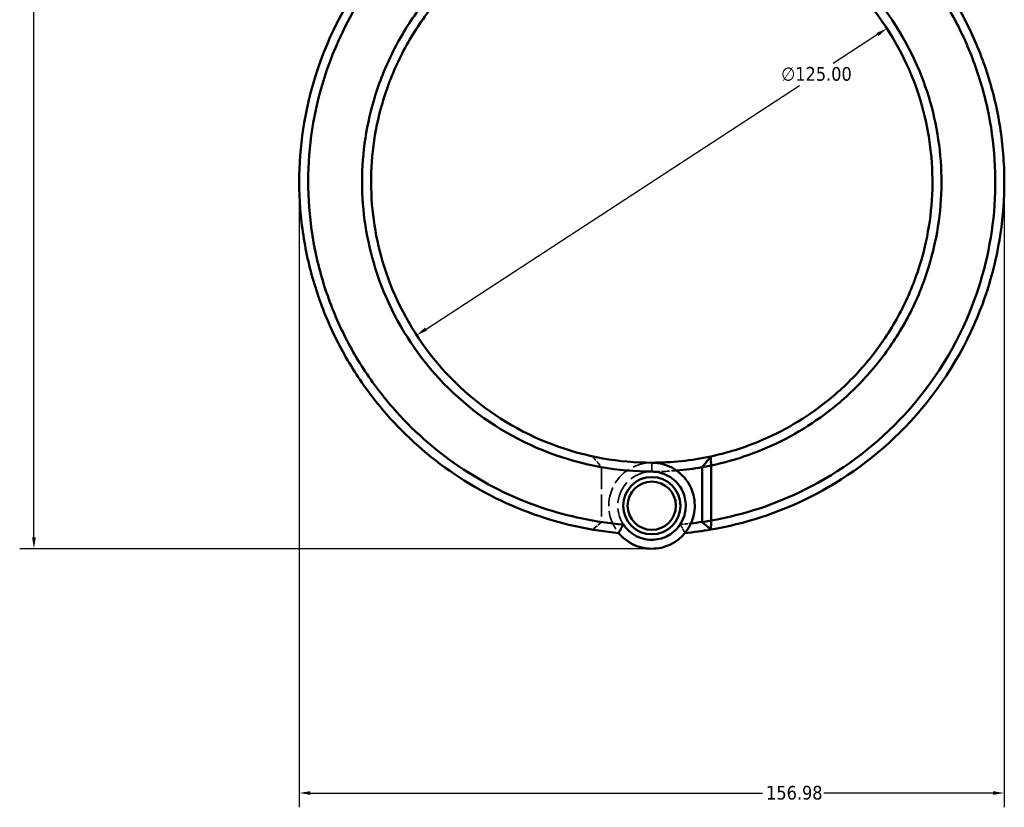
# Model space of a CAD drawing. Header units: millimetres. Extents: x 0 to 898, y 0 to 850.
# Tile 3 of 12: x 274 to 493, y 179 to 354. Entities that reach past the tile are written whole.
import ezdxf

# ---------------------------------------------------------------- set-up
doc = ezdxf.new("R2010")
doc.units = ezdxf.units.MM
doc.linetypes.add('DASHED', pattern=[0.2067, 0.1654, -0.0413])
for name, color, linetype, lineweight in [('Dimension (ANSI)', 7, 'Continuous', 25), ('Hidden (ANSI)', 7, 'DASHED', 35), ('Hidden Narrow (ANSI)', 7, 'DASHED', 25), ('Visible (ANSI)', 7, 'Continuous', 50), ('Visible Narrow (ANSI)', 7, 'Continuous', 35)]:
    doc.layers.add(name, color=color, linetype=linetype, lineweight=lineweight)
doc.styles.add('Note Text (ANSI)', font='tahoma.ttf')
doc.dimstyles.new('Default - mm (ANSI)', dxfattribs={"dimtxt": 3.048, "dimasz": 2.5, "dimexe": 3.175, "dimexo": 1.6002, "dimgap": 0.8, "dimtad": 0, "dimtoh": 1, "dimrnd": 1e-08, "dimzin": 4, "dimdsep": 46, "dimtxsty": 'Note Text (ANSI)', "dimcen": 0.09, "dimdle": 10, "dimclrd": 256, "dimclre": 256, "dimclrt": 256, "dimadec": 1, "dimazin": 1, "dimtfac": 1, "dimtofl": 0, "dimtmove": 0, "dimatfit": 3, "dimfxl": 1, "dimtolj": 1, "dimtzin": 4, "dimlwd": -1, "dimlwe": -1, "dimarcsym": 0})

# ---------------------------------------------------------------- blocks, each defined once
blk = doc.blocks.new('*D7')
at = {"layer": 'Defpoints', "color": 0, "transparency": 16777216}
for p in [(466.94, 351.83), (362.23, 283.56)]:
    blk.add_point(p, dxfattribs=at)
at = {"layer": 'Dimension (ANSI)', "transparency": 16777216}
for p, q in [((464.85, 350.46), (454.98, 344.03)), ((364.32, 284.93), (447.49, 339.15))]:
    blk.add_line(p, q, dxfattribs=at)
for points in [[(464.62, 350.81), (465.07, 350.11), (466.94, 351.83)], [(364.09, 285.28), (364.55, 284.58), (362.23, 283.56)]]:
    blk.add_solid(points, dxfattribs=at)
at = {"layer": 'Dimension (ANSI)', "transparency": 16777216, "insert": (443.4, 343.23), "char_height": 3.048, "attachment_point": 1, "style": 'Note Text (ANSI)'}
blk.add_mtext('\\A1;∅125.00', dxfattribs=at)
blk = doc.blocks.new('*D8')
at = {"layer": 'Defpoints', "color": 0, "transparency": 16777216}
for p in [(493.06, 319.49), (336.08, 317.7), (493.06, 181.7)]:
    blk.add_point(p, dxfattribs=at)
at = {"layer": 'Dimension (ANSI)', "transparency": 16777216}
for p, q in [((336.08, 316.09), (336.08, 178.52)), ((493.06, 317.89), (493.06, 178.52)), ((338.58, 181.7), (439.23, 181.7)), ((490.56, 181.7), (452.93, 181.7))]:
    blk.add_line(p, q, dxfattribs=at)
for points in [[(338.58, 182.11), (338.58, 181.28), (336.08, 181.7)], [(490.56, 182.11), (490.56, 181.28), (493.06, 181.7)]]:
    blk.add_solid(points, dxfattribs=at)
at = {"layer": 'Dimension (ANSI)', "transparency": 16777216, "insert": (440.03, 183.29), "char_height": 3.048, "attachment_point": 1, "style": 'Note Text (ANSI)'}
blk.add_mtext('\\A1;156.98', dxfattribs=at)
blk = doc.blocks.new('*D9')
at = {"layer": 'Defpoints', "color": 0, "transparency": 16777216}
for p in [(277.01, 443.06), (381.93, 443.06), (414.97, 236.06)]:
    blk.add_point(p, dxfattribs=at)
at = {"layer": 'Dimension (ANSI)', "transparency": 16777216}
for p, q in [((380.33, 443.06), (273.83, 443.06)), ((277.01, 440.56), (277.01, 370.52)), ((277.01, 238.56), (277.01, 356.61)), ((413.37, 236.06), (273.83, 236.06))]:
    blk.add_line(p, q, dxfattribs=at)
for points in [[(276.59, 440.56), (277.42, 440.56), (277.01, 443.06)], [(276.59, 238.56), (277.42, 238.56), (277.01, 236.06)]]:
    blk.add_solid(points, dxfattribs=at)
at = {"layer": 'Dimension (ANSI)', "transparency": 16777216, "insert": (275.42, 357.41), "char_height": 3.048, "attachment_point": 1, "rotation": 90, "style": 'Note Text (ANSI)'}
blk.add_mtext('\\A1;206.99', dxfattribs=at)

msp = doc.modelspace()

# ---------------------------------------------------------------- linework, layer by layer
at = {"layer": 'Hidden (ANSI)', "ltscale": 6.98141}
msp.add_line((401.422, 256.597), (403.383, 254.207), dxfattribs=at)
at = {"layer": 'Hidden (ANSI)', "ltscale": 29.403811}
msp.add_line((403.383, 254.175), (403.383, 242.019), dxfattribs=at)
at = {"layer": 'Hidden (ANSI)', "ltscale": 6.222857}
msp.add_line((403.383, 241.998), (401.407, 240.309), dxfattribs=at)
at = {"layer": 'Hidden (ANSI)', "ltscale": 26.15214}
msp.add_arc((414.583, 245.625), 9.57, 90, 219.45487, dxfattribs=at)
at = {"layer": 'Hidden (ANSI)', "ltscale": 27.230434}
msp.add_arc((414.583, 317.695), 64.5, 260.00028, 270, dxfattribs=at)
at = {"layer": 'Hidden (ANSI)', "ltscale": 30.244987}
for start, end in [(90, 326.58687), (213.41313, 90)]:
    msp.add_arc((414.583, 245.625), 7.57, start, end, dxfattribs=at)
at = {"layer": 'Hidden (ANSI)', "ltscale": 10.553056}
msp.add_arc((414.583, 317.695), 64.5, 270, 274.92175, dxfattribs=at)
at = {"layer": 'Hidden (ANSI)', "ltscale": 9.360249}
msp.add_arc((414.583, 317.695), 76.5, 261.58134, 265.26201, dxfattribs=at)
at = {"layer": 'Hidden (ANSI)', "ltscale": 4.606332}
msp.add_arc((414.583, 317.695), 76.5, 274.73799, 276.54933, dxfattribs=at)
at = {"layer": 'Hidden (ANSI)', "ltscale": 0.085077}
msp.add_rational_spline([(403.383, 254.175), (403.383, 254.191), (403.383, 254.207)], [1.13488555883, 1.13488538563, 1.13488514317], degree=2, dxfattribs=at)
at = {"layer": 'Hidden (ANSI)', "ltscale": 0.056756}
msp.add_rational_spline([(403.383, 241.998), (403.383, 242.009), (403.383, 242.019)], [1.3676031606, 1.36776684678, 1.36793052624], degree=2, dxfattribs=at)
at = {"layer": 'Hidden (ANSI)', "ltscale": 5.652003}
for points in [[(407.194, 239.544), (407.533, 240.182), (407.891, 240.827), (408.264, 241.456)], [(420.902, 241.456), (421.275, 240.827), (421.634, 240.182), (421.972, 239.544)]]:
    msp.add_open_spline(points, degree=3, dxfattribs=at)
at = {"layer": 'Hidden Narrow (ANSI)', "ltscale": 0.039155}
msp.add_line((414.583, 253.196), (414.583, 253.21), dxfattribs=at)
at = {"layer": 'Visible (ANSI)'}
for p, q in [((425.783, 254.207), (427.745, 256.597)), ((427.783, 254.576), (425.783, 254.207)), ((427.783, 242.327), (427.783, 254.576)), ((425.783, 254.207), (425.783, 241.998)), ((425.783, 241.998), (427.783, 242.327)), ((427.759, 240.309), (425.783, 241.998))]:
    msp.add_line(p, q, dxfattribs=at)
for radius in [6.37, 5.37]:
    msp.add_circle((414.583, 245.625), radius, dxfattribs=at)
for radius, start, end in [(62.5, 270, 282.15671), (64.5, 274.92175, 279.99972), (76.5, 276.54933, 278.41866), (78.5, 275.40127, 279.66248)]:
    msp.add_arc((414.583, 317.695), radius, start, end, dxfattribs=at)
for points, knots in [([(390.072, 392.27), (381.379, 389.413), (373.194, 385.021), (359.031, 373.866), (352.999, 367.176), (342.978, 351.343), (339.297, 342.011), (335.984, 324.554), (335.694, 316.556), (336.6, 308.698), (337.054, 304.77), (337.804, 300.876), (339.882, 293.248), (341.21, 289.514), (344.41, 282.289), (346.283, 278.798), (350.532, 272.139), (352.908, 268.971), (359.928, 260.949), (364.997, 256.471), (376.444, 248.714), (382.883, 245.529), (395.318, 241.36), (401.224, 240.108), (407.194, 239.544)], [0.3165459, 0.3165459, 0.3165459, 0.3165459, 0.6651714, 0.6651714, 1.0038012, 1.0038012, 1.3800534, 1.3800534, 1.6824415, 1.6824415, 1.6824415, 1.8336356, 1.8336356, 1.9848297, 1.9848297, 2.1360238, 2.1360238, 2.2872179, 2.2872179, 2.5442478, 2.5442478, 2.8170809, 2.8170809, 3.0470146, 3.0470146, 3.0470146, 3.0470146]), ([(408.269, 241.44), (402.124, 241.949), (396.041, 243.205), (383.603, 247.389), (377.315, 250.512), (366.143, 258.111), (361.2, 262.498), (354.363, 270.35), (352.051, 273.45), (347.92, 279.963), (346.101, 283.376), (342.998, 290.438), (341.714, 294.086), (339.709, 301.535), (338.989, 305.335), (338.56, 309.168), (337.7, 316.834), (338.009, 324.631), (341.291, 341.629), (344.904, 350.703), (354.697, 366.084), (360.58, 372.574), (374.369, 383.391), (382.327, 387.644), (390.774, 390.411), (392.974, 391.132), (395.206, 391.752), (397.461, 392.27)], [-3.058948, -3.058948, -3.058948, -3.058948, -2.8170809, -2.8170809, -2.5442478, -2.5442478, -2.2872179, -2.2872179, -2.1360238, -2.1360238, -1.9848297, -1.9848297, -1.8336356, -1.8336356, -1.6824415, -1.6824415, -1.6824415, -1.3800534, -1.3800534, -1.0038012, -1.0038012, -0.6651714, -0.6651714, -0.3165459, -0.3165459, -0.3165459, -0.2257794, -0.2257794, -0.2257794, -0.2257794]), ([(427.759, 240.309), (435.344, 241.6), (442.738, 244.015), (457.567, 251.412), (464.831, 256.734), (477.846, 270.189), (483.343, 278.562), (490.134, 294.963), (492.048, 302.728), (492.763, 310.607), (493.12, 314.546), (493.179, 318.513), (492.698, 326.413), (492.158, 330.346), (490.492, 338.087), (489.365, 341.895), (486.549, 349.3), (484.86, 352.897), (479.592, 362.21), (475.515, 367.646), (465.858, 377.558), (460.21, 381.967), (449.334, 388.298), (444.305, 390.558), (439.095, 392.27)], [0.1691912, 0.1691912, 0.1691912, 0.1691912, 0.4641836, 0.4641836, 0.8043623, 0.8043623, 1.1811862, 1.1811862, 1.483598, 1.483598, 1.483598, 1.6348038, 1.6348038, 1.7860097, 1.7860097, 1.9372155, 1.9372155, 2.0884214, 2.0884214, 2.3454713, 2.3454713, 2.6161077, 2.6161077, 2.8250468, 2.8250468, 2.8250468, 2.8250468]), ([(431.705, 392.27), (433.961, 391.752), (436.193, 391.132), (438.392, 390.411), (443.454, 388.753), (448.343, 386.564), (458.922, 380.43), (464.42, 376.155), (473.834, 366.538), (477.814, 361.26), (482.966, 352.211), (484.621, 348.715), (487.385, 341.513), (488.494, 337.807), (490.141, 330.271), (490.68, 326.44), (491.173, 318.741), (491.128, 314.873), (490.792, 311.03), (490.121, 303.345), (488.278, 295.763), (481.697, 279.735), (476.353, 271.543), (463.67, 258.37), (456.582, 253.156), (442.197, 245.954), (435.084, 243.606), (427.783, 242.327)], [-2.9158133, -2.9158133, -2.9158133, -2.9158133, -2.8250468, -2.8250468, -2.8250468, -2.6161077, -2.6161077, -2.3454713, -2.3454713, -2.0884214, -2.0884214, -1.9372155, -1.9372155, -1.7860097, -1.7860097, -1.6348038, -1.6348038, -1.483598, -1.483598, -1.483598, -1.1811862, -1.1811862, -0.8043623, -0.8043623, -0.4641836, -0.4641836, -0.1734532, -0.1734532, -0.1734532, -0.1734532]), ([(414.583, 382.179), (408.088, 382.179), (401.594, 381.191), (389.597, 377.453), (384.059, 374.824), (376.018, 369.506), (373.204, 367.289), (367.982, 362.42), (365.574, 359.769), (361.099, 353.936), (359.062, 350.732), (355.58, 344.018), (354.136, 340.507), (351.073, 330.693), (350.083, 324.194), (350.083, 317.695), (350.083, 311.196), (351.073, 304.697), (355.262, 291.273), (358.797, 284.455), (368.212, 272.183), (374.187, 266.807), (387.777, 258.498), (395.411, 255.605), (407.03, 253.544), (410.807, 253.211), (414.583, 253.211)], [-3.1415927, -3.1415927, -3.1415927, -3.1415927, -2.8395671, -2.8395671, -2.5572653, -2.5572653, -2.3912054, -2.3912054, -2.2251455, -2.2251455, -2.0491953, -2.0491953, -1.873245, -1.873245, -1.5707963, -1.5707963, -1.5707963, -1.2683476, -1.2683476, -0.9164471, -0.9164471, -0.5487543, -0.5487543, -0.1756084, -0.1756084, 0, 0, 0, 0]), ([(427.783, 254.576), (431.703, 255.395), (435.547, 256.581), (444.856, 260.432), (450.134, 263.549), (457.661, 269.569), (460.263, 272.03), (465.025, 277.349), (467.184, 280.206), (471.115, 286.418), (472.855, 289.792), (475.718, 296.793), (476.84, 300.42), (479.005, 310.467), (479.406, 317.025), (478.822, 323.495), (478.237, 329.965), (476.668, 336.345), (471.292, 349.335), (467.159, 355.807), (456.684, 367.182), (450.253, 371.999), (435.978, 379.054), (428.119, 381.251), (418.283, 382.099), (416.433, 382.179), (414.583, 382.179)], [-2.935536, -2.935536, -2.935536, -2.935536, -2.7492993, -2.7492993, -2.4670294, -2.4670294, -2.3009882, -2.3009882, -2.1349471, -2.1349471, -1.9589786, -1.9589786, -1.7830102, -1.7830102, -1.4807097, -1.4807097, -1.4807097, -1.1784092, -1.1784092, -0.8265682, -0.8265682, -0.4590554, -0.4590554, -0.0860257, -0.0860257, 0, 0, 0, 0]), ([(414.583, 255.195), (410.94, 255.195), (407.296, 255.514), (396.084, 257.496), (388.713, 260.275), (375.574, 268.27), (369.787, 273.447), (360.646, 285.283), (357.201, 291.866), (353.095, 304.848), (352.109, 311.14), (352.084, 317.441), (352.058, 323.742), (352.993, 330.05), (355.928, 339.587), (357.317, 343.001), (360.675, 349.533), (362.643, 352.652), (366.972, 358.333), (369.305, 360.917), (374.367, 365.664), (377.097, 367.826), (384.903, 373.014), (390.285, 375.58), (401.948, 379.23), (408.265, 380.195), (414.583, 380.195)], [0, 0, 0, 0, 0.1756084, 0.1756084, 0.5487543, 0.5487543, 0.9164471, 0.9164471, 1.2683476, 1.2683476, 1.5707963, 1.5707963, 1.5707963, 1.873245, 1.873245, 2.0491953, 2.0491953, 2.2251455, 2.2251455, 2.3912054, 2.3912054, 2.5572653, 2.5572653, 2.8395671, 2.8395671, 3.1415927, 3.1415927, 3.1415927, 3.1415927]), ([(414.583, 380.195), (416.383, 380.195), (418.182, 380.117), (427.749, 379.289), (435.392, 377.143), (449.261, 370.257), (455.502, 365.558), (465.648, 354.473), (469.641, 348.171), (474.813, 335.54), (476.311, 329.343), (476.852, 323.066), (477.393, 316.789), (476.978, 310.434), (474.843, 300.711), (473.742, 297.204), (470.945, 290.438), (469.25, 287.179), (465.427, 281.184), (463.331, 278.429), (458.713, 273.302), (456.192, 270.931), (448.906, 265.135), (443.804, 262.137), (434.947, 258.489), (431.381, 257.38), (427.745, 256.597)], [0, 0, 0, 0, 0.0860257, 0.0860257, 0.4590554, 0.4590554, 0.8265682, 0.8265682, 1.1784092, 1.1784092, 1.4807097, 1.4807097, 1.4807097, 1.7830102, 1.7830102, 1.9589786, 1.9589786, 2.1349471, 2.1349471, 2.3009882, 2.3009882, 2.4670294, 2.4670294, 2.7492993, 2.7492993, 2.9285522, 2.9285522, 2.9285522, 2.9285522]), ([(427.783, 254.576), (427.777, 254.913), (427.77, 255.249), (427.757, 255.923), (427.751, 256.26), (427.745, 256.597)], [-0.30311089, -0.30311089, -0.30311089, -0.30311089, -0.1515822, -0.1515822, 0, 0, 0, 0]), ([(407.194, 239.544), (407.643, 238.999), (408.151, 238.505), (410.047, 237.029), (411.663, 236.356), (414.816, 235.943), (416.336, 236.099), (419.16, 237.088), (420.461, 237.923), (422.157, 239.7), (422.71, 240.482), (423.137, 241.333), (423.563, 242.183), (423.864, 243.1), (424.275, 245.558), (424.159, 247.142), (423.215, 250.01), (422.428, 251.303), (420.217, 253.538), (418.728, 254.412), (416.291, 255.08), (415.437, 255.195), (414.583, 255.195)], [-4.0446779, -4.0446779, -4.0446779, -4.0446779, -3.8196885, -3.8196885, -3.2755539, -3.2755539, -2.795941, -2.795941, -2.3134455, -2.3134455, -2.0118858, -2.0118858, -2.0118858, -1.7103261, -1.7103261, -1.2278306, -1.2278306, -0.7720512, -0.7720512, -0.2607769, -0.2607769, 0, 0, 0, 0]), ([(414.583, 253.211), (415.24, 253.211), (415.896, 253.125), (417.775, 252.624), (418.933, 251.967), (420.683, 250.263), (421.323, 249.268), (422.121, 247.03), (422.249, 245.778), (421.973, 243.811), (421.752, 243.071), (421.426, 242.381), (421.1, 241.69), (420.67, 241.05), (419.33, 239.591), (418.287, 238.898), (416.006, 238.076), (414.771, 237.945), (412.216, 238.29), (410.91, 238.851), (409.233, 240.202), (408.7, 240.787), (408.269, 241.44)], [0, 0, 0, 0, 0.2607769, 0.2607769, 0.7720512, 0.7720512, 1.2278306, 1.2278306, 1.7103261, 1.7103261, 2.0118858, 2.0118858, 2.0118858, 2.3134455, 2.3134455, 2.795941, 2.795941, 3.2755539, 3.2755539, 3.8196885, 3.8196885, 4.1289903, 4.1289903, 4.1289903, 4.1289903]), ([(408.269, 241.44), (408.084, 241.127), (407.903, 240.811), (407.55, 240.179), (407.377, 239.861), (407.208, 239.542)], [-0.27920966, -0.27920966, -0.27920966, -0.27920966, -0.13971603, -0.13971603, 0, 0, 0, 0]), ([(427.759, 240.309), (427.763, 240.645), (427.767, 240.981), (427.775, 241.654), (427.779, 241.99), (427.783, 242.327)], [-0.26658778, -0.26658778, -0.26658778, -0.26658778, -0.13330646, -0.13330646, 0, 0, 0, 0])]:
    msp.add_open_spline(points, degree=3, knots=knots, dxfattribs=at)
msp.add_open_spline([(407.208, 239.542), (407.203, 239.543), (407.199, 239.543), (407.194, 239.544)], degree=3, dxfattribs=at)
at = {"layer": 'Visible Narrow (ANSI)'}
msp.add_line((414.583, 253.31), (414.583, 255.096), dxfattribs=at)

# ---------------------------------------------------------------- dimensions: what is measured, and where the dimension line sits
at = {"layer": 'Dimension (ANSI)'}
for base, p1, p2, angle, picture, middle in [((277.007, 443.055), (414.966, 236.063), (381.929, 443.055), 90, '*D9', (277.007, 363.563)), ((493.063, 181.695), (336.083, 317.695), (493.063, 319.488), 180, '*D8', (446.083, 181.695))]:
    dim = msp.add_linear_dim(base=base, p1=p1, p2=p2, angle=angle, dimstyle='Default - mm (ANSI)', override={"dimgap": 0.8, "dimtoh": 0, "dimdec": 2, "dimtol": 0, "dimlim": 0, "dimtp": 0, "dimtm": 0, "dimtdec": 2, "dimatfit": 1}, dxfattribs=at)
    dim.commit()
    dim.dimension.update_dxf_attribs({"geometry": picture, "text_midpoint": middle, "dimtype": 160})
dim = msp.add_diameter_dim_2p(p1=(362.225, 283.564), p2=(466.941, 351.826), dimstyle='Default - mm (ANSI)', override={"dimgap": 0.8, "dimtih": 1, "dimdec": 2, "dimlfac": 1, "dimtol": 0, "dimlim": 0, "dimtp": 0, "dimtm": 0, "dimtdec": 2, "dimtofl": 1, "dimatfit": 2}, dxfattribs=at)
dim.commit()
dim.dimension.update_dxf_attribs({"geometry": '*D7', "text_midpoint": (451.24, 341.591), "dimtype": 163})

doc.saveas('drawing.dxf')
